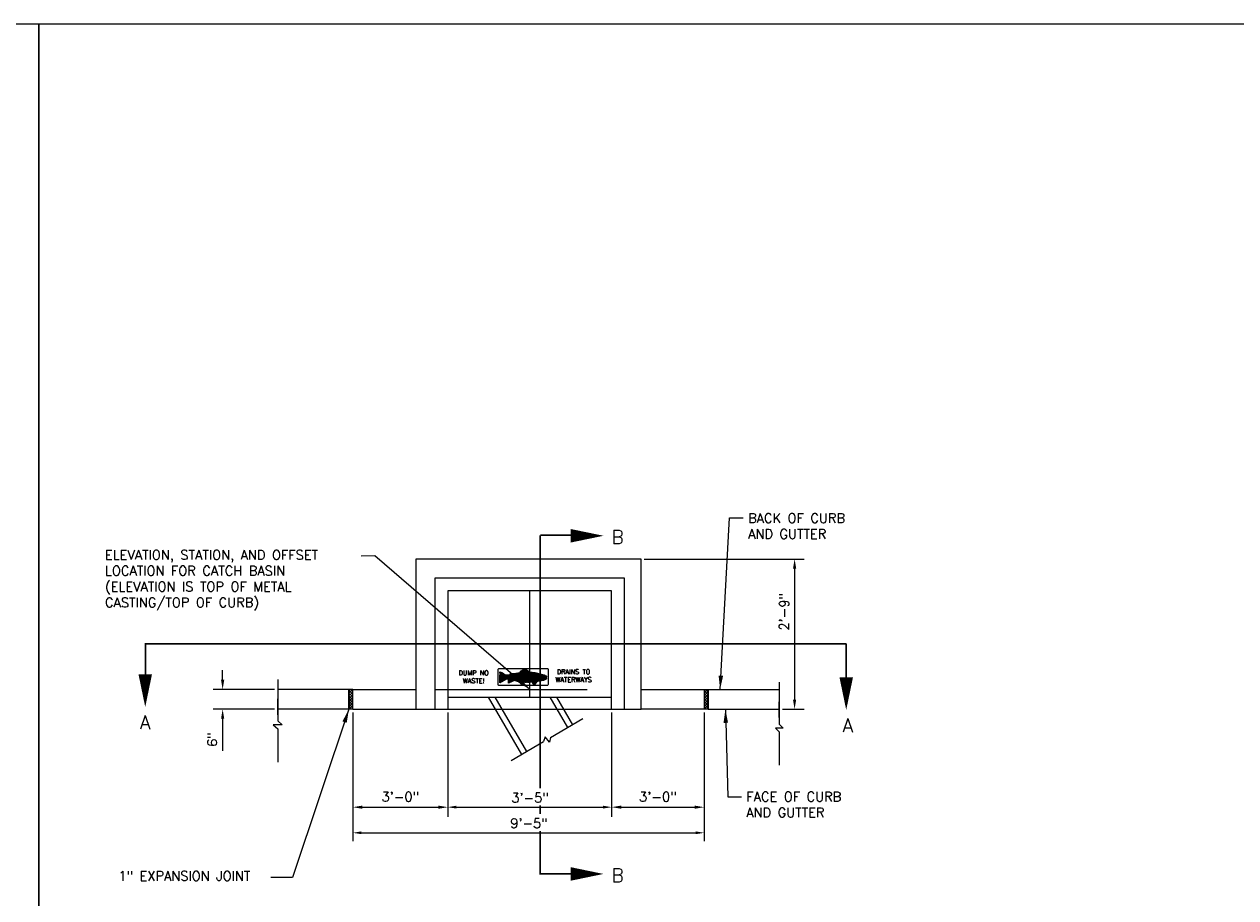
# Model space of a CAD drawing. Extents: x 32 to 184, y -138 to -95.
# Tile 11 of 12: x 123 to 139, y -128 to -117. Entities that reach past the tile are written whole.
import ezdxf

# ---------------------------------------------------------------- set-up
doc = ezdxf.new("R2010")
doc.units = 0
doc.header["$LTSCALE"] = 20
doc.header["$MEASUREMENT"] = 0
doc.header["$PDMODE"] = 34
doc.header["$PDSIZE"] = 0.004
doc.linetypes.add('F', pattern=[0.15, 0.1, -0.05])
doc.linetypes.add('PHANTOM2', pattern=[1.25, 0.625, -0.125, 0.125, -0.125, 0.125, -0.125])
for name, color, linetype in [('CB', 1, 'Continuous'), ('HATCH', 247, 'Continuous'), ('HIDDEN', 50, 'F'), ('PHANTOM', 7, 'PHANTOM2'), ('text', 9, 'Continuous')]:
    doc.layers.add(name, color=color, linetype=linetype)
doc.styles.add('ROMANS', font='simplex.shx', dxfattribs={"width": 0.85})
doc.styles.get("Standard").update_dxf_attribs({"font": 'simplex.shx'})
doc.dimstyles.new('COEC', dxfattribs={"dimscale": 13.9, "dimtxt": 0.18, "dimasz": 0.18, "dimexe": 0.18, "dimexo": 0.0625, "dimgap": 0.09, "dimtad": 1, "dimzin": 0, "dimdsep": 46, "dimtxsty": 'Standard', "dimcen": 0.09, "dimclrd": 256, "dimclre": 256, "dimclrt": 256, "dimaunit": 1, "dimadec": 4, "dimazin": 0, "dimtfac": 1, "dimtofl": 0, "dimtmove": 0, "dimatfit": 3, "dimfxl": 1, "dimtolj": 1, "dimtzin": 0, "dimlwd": -1, "dimlwe": -1, "dimarcsym": 0})
doc.dimstyles.get("Standard").update_dxf_attribs({"dimtxt": 0.18, "dimasz": 0.18, "dimexe": 0.18, "dimexo": 0.0625, "dimgap": 0.09, "dimtad": 0, "dimtih": 1, "dimtoh": 1, "dimdec": 4, "dimzin": 0, "dimdsep": 46, "dimtxsty": 'Standard', "dimcen": 0.09, "dimadec": 0, "dimazin": 0, "dimtfac": 1, "dimtdec": 4, "dimtofl": 0, "dimtmove": 0, "dimatfit": 3, "dimfxl": 1, "dimtolj": 1, "dimtzin": 0, "dimarcsym": 0})
pattern_1 = [(45, (72.21147, -5.952403), (-0.0176776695, 0.0176776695), []), (135, (72.21147, -5.952403), (-0.0176776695, -0.0176776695), [])]

# ---------------------------------------------------------------- blocks, each defined once
blk = doc.blocks.new('*D347')
at = {"layer": 'Defpoints', "color": 0, "transparency": 16777216}
for p in [(126.43, -125.722), (125.703, -125.982), (126.43, -125.982)]:
    blk.add_point(p, dxfattribs=at)
at = {"layer": 'text', "transparency": 16777216}
for p, q in [((125.703, -125.596), (125.703, -125.47)), ((126.386, -125.722), (125.577, -125.722)), ((126.386, -125.982), (125.577, -125.982)), ((125.703, -126.108), (125.703, -126.528))]:
    blk.add_line(p, q, dxfattribs=at)
for points in [[(125.682, -125.596), (125.724, -125.596), (125.703, -125.722)], [(125.682, -126.108), (125.724, -126.108), (125.703, -125.982)]]:
    blk.add_solid(points, dxfattribs=at)
at = {"layer": 'text', "transparency": 16777216, "insert": (125.565, -126.381), "char_height": 0.126, "attachment_point": 5, "rotation": 90}
blk.add_mtext('\\A1;6"', dxfattribs=at)
blk = doc.blocks.new('*D348')
at = {"layer": 'Defpoints', "color": 0, "transparency": 16777216}
for p in [(130.819, -125.982), (132.036, -126.812), (132.036, -127.271)]:
    blk.add_point(p, dxfattribs=at)
at = {"layer": 'text', "transparency": 16777216}
for p, q in [((130.819, -126.026), (130.819, -127.397)), ((132.036, -126.856), (132.036, -127.397)), ((130.945, -127.271), (131.91, -127.271))]:
    blk.add_line(p, q, dxfattribs=at)
for points in [[(130.945, -127.25), (130.945, -127.292), (130.819, -127.271)], [(131.91, -127.25), (131.91, -127.292), (132.036, -127.271)]]:
    blk.add_solid(points, dxfattribs=at)
at = {"layer": 'text', "transparency": 16777216, "insert": (131.428, -127.133), "char_height": 0.126, "attachment_point": 5}
blk.add_mtext('\\A1;{3\'-0"}', dxfattribs=at)
blk = doc.blocks.new('*D349')
at = {"layer": 'Defpoints', "color": 0, "transparency": 16777216}
for p in [(128.664, -125.982), (127.416, -126.812), (128.664, -127.271)]:
    blk.add_point(p, dxfattribs=at)
at = {"layer": 'text', "transparency": 16777216}
for p, q in [((128.664, -126.026), (128.664, -127.397)), ((127.416, -126.856), (127.416, -127.397)), ((127.542, -127.271), (128.538, -127.271))]:
    blk.add_line(p, q, dxfattribs=at)
for points in [[(127.542, -127.25), (127.542, -127.292), (127.416, -127.271)], [(128.538, -127.25), (128.538, -127.292), (128.664, -127.271)]]:
    blk.add_solid(points, dxfattribs=at)
at = {"layer": 'text', "transparency": 16777216, "insert": (128.04, -127.133), "char_height": 0.126, "attachment_point": 5}
blk.add_mtext('\\A1;{3\'-0"}', dxfattribs=at)
blk = doc.blocks.new('*D350')
at = {"layer": 'Defpoints', "color": 0, "transparency": 16777216}
for p in [(131.206, -124.009), (133.022, -125.982), (133.226, -125.982)]:
    blk.add_point(p, dxfattribs=at)
at = {"layer": 'text', "transparency": 16777216}
for p, q in [((131.249, -124.009), (133.352, -124.009)), ((133.226, -124.135), (133.226, -125.856)), ((133.066, -125.982), (133.352, -125.982))]:
    blk.add_line(p, q, dxfattribs=at)
for points in [[(133.205, -124.135), (133.247, -124.135), (133.226, -124.009)], [(133.205, -125.856), (133.247, -125.856), (133.226, -125.982)]]:
    blk.add_solid(points, dxfattribs=at)
at = {"layer": 'text', "transparency": 16777216, "insert": (133.088, -124.701), "char_height": 0.126, "attachment_point": 5, "rotation": 90}
blk.add_mtext('\\A1;2\'-9"', dxfattribs=at)

msp = doc.modelspace()

# ---------------------------------------------------------------- hatches: boundary and pattern name
at = {"layer": 'HATCH', "linetype": 'Continuous'}
h = msp.add_hatch(dxfattribs=at)
h.set_pattern_fill('ANSI31', color=256, scale=0.03)
h.set_pattern_definition([(45, (-46.958691, -153.1490274), (-0.00265165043, 0.00265165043), [])])
edge = h.paths.add_edge_path()
edge.add_line((129.348, -125.491), (129.374, -125.499))
edge.add_line((129.374, -125.499), (129.397, -125.511))
edge.add_line((129.397, -125.511), (129.418, -125.529))
edge.add_line((129.418, -125.529), (129.425, -125.532))
edge.add_line((129.425, -125.532), (129.475, -125.531))
edge.add_line((129.475, -125.531), (129.485, -125.528))
edge.add_line((129.485, -125.528), (129.482, -125.521))
edge.add_line((129.482, -125.521), (129.485, -125.517))
edge.add_line((129.485, -125.517), (129.489, -125.515))
edge.add_line((129.489, -125.515), (129.543, -125.514))
edge.add_line((129.543, -125.514), (129.614, -125.502))
edge.add_line((129.614, -125.502), (129.63, -125.492))
edge.add_line((129.63, -125.492), (129.615, -125.488))
edge.add_line((129.615, -125.488), (129.666, -125.458))
edge.add_arc((129.68, -125.482), 0.0278, 58.045, 119.8019, ccw=False)
edge.add_line((129.695, -125.459), (129.74, -125.493))
edge.add_line((129.74, -125.493), (129.774, -125.497))
edge.add_line((129.774, -125.497), (129.809, -125.502))
edge.add_line((129.809, -125.502), (129.839, -125.507))
edge.add_line((129.839, -125.507), (129.932, -125.532))
edge.add_line((129.932, -125.532), (129.956, -125.545))
edge.add_line((129.956, -125.545), (129.965, -125.56))
edge.add_line((129.965, -125.56), (129.959, -125.569))
edge.add_line((129.959, -125.569), (129.967, -125.579))
edge.add_line((129.967, -125.579), (129.949, -125.59))
edge.add_line((129.949, -125.59), (129.921, -125.603))
edge.add_line((129.921, -125.603), (129.867, -125.615))
edge.add_line((129.867, -125.615), (129.837, -125.617))
edge.add_line((129.837, -125.617), (129.806, -125.66))
edge.add_line((129.806, -125.66), (129.795, -125.659))
edge.add_line((129.795, -125.659), (129.785, -125.641))
edge.add_line((129.785, -125.641), (129.781, -125.626))
edge.add_line((129.781, -125.626), (129.667, -125.633))
edge.add_line((129.667, -125.633), (129.638, -125.66))
edge.add_line((129.638, -125.66), (129.612, -125.628))
edge.add_line((129.612, -125.628), (129.567, -125.615))
edge.add_line((129.567, -125.615), (129.541, -125.604))
edge.add_line((129.541, -125.604), (129.465, -125.64))
edge.add_line((129.465, -125.64), (129.465, -125.587))
edge.add_line((129.465, -125.587), (129.435, -125.587))
edge.add_line((129.435, -125.587), (129.373, -125.623))
edge.add_line((129.373, -125.623), (129.351, -125.634))
edge.add_line((129.351, -125.634), (129.347, -125.609))
edge.add_line((129.347, -125.609), (129.347, -125.59))
edge.add_line((129.347, -125.59), (129.349, -125.57))
edge.add_line((129.349, -125.57), (129.35, -125.545))
edge.add_line((129.35, -125.545), (129.352, -125.522))
edge.add_line((129.352, -125.522), (129.348, -125.491))
at = {"layer": 'HATCH'}
h = msp.add_hatch(dxfattribs=at)
h.set_pattern_fill('ANSI37', color=256, scale=0.2)
h.set_pattern_definition(pattern_1)
h.paths.add_polyline_path([(127.364, -125.982), (127.416, -125.982), (127.416, -125.722), (127.364, -125.722)])
h = msp.add_hatch(dxfattribs=at)
h.set_pattern_fill('ANSI37', color=256, scale=0.2)
h.set_pattern_definition(pattern_1)
h.paths.add_polyline_path([(132.036, -125.982), (132.088, -125.982), (132.088, -125.722), (132.036, -125.722)])

# ---------------------------------------------------------------- linework, layer by layer
at = {"color": 9, "linetype": 'ByBlock'}
for p, q in [((127.416, -126.027), (127.416, -127.72)), ((132.036, -126.024), (132.036, -127.72)), ((128.664, -126.864), (128.664, -127.383)), ((130.819, -126.864), (130.819, -127.383)), ((128.776, -127.271), (130.707, -127.271)), ((127.528, -127.608), (131.924, -127.608))]:
    msp.add_line(p, q, dxfattribs=at)
for points in [[(128.776, -127.289), (128.776, -127.252), (128.664, -127.271)], [(130.707, -127.289), (130.707, -127.252), (130.819, -127.271)], [(127.528, -127.626), (127.528, -127.589), (127.416, -127.608)], [(131.924, -127.626), (131.924, -127.589), (132.036, -127.608)]]:
    msp.add_solid(points, dxfattribs=at)
at = {"layer": 'CB'}
for p, q in [((131.206, -124.009), (128.246, -124.009)), ((128.246, -124.009), (128.246, -125.722)), ((131.206, -125.722), (131.206, -124.009)), ((130.988, -124.258), (128.496, -124.258)), ((128.496, -124.258), (128.496, -125.722)), ((130.988, -125.982), (130.988, -124.258)), ((130.819, -124.426), (128.664, -124.426)), ((128.664, -124.426), (128.664, -125.722)), ((129.742, -125.826), (129.742, -124.426)), ((130.819, -125.982), (130.819, -124.426)), ((127.416, -125.722), (126.43, -125.722)), ((127.364, -125.982), (127.364, -125.722)), ((127.416, -125.982), (127.416, -125.722)), ((127.416, -125.722), (128.246, -125.722)), ((128.246, -125.722), (128.246, -125.982)), ((128.496, -125.722), (128.496, -125.982)), ((128.664, -125.722), (128.664, -125.982)), ((131.206, -125.982), (131.206, -125.722)), ((131.206, -125.722), (132.036, -125.722)), ((132.036, -125.722), (132.036, -125.982)), ((132.036, -125.722), (133.022, -125.722)), ((132.088, -125.722), (132.088, -125.982)), ((128.664, -125.826), (130.819, -125.826)), ((127.416, -125.982), (126.43, -125.982)), ((127.416, -125.982), (128.246, -125.982)), ((128.246, -125.982), (131.206, -125.982)), ((128.246, -125.982), (128.464, -125.982)), ((130.988, -125.982), (131.206, -125.982)), ((132.088, -125.982), (131.206, -125.982)), ((132.088, -125.982), (133.022, -125.982))]:
    msp.add_line(p, q, dxfattribs=at)
at = {"layer": 'CB', "color": 247, "linetype": 'F'}
msp.add_line((128.496, -125.722), (130.819, -125.722), dxfattribs=at)
at = {"layer": 'HATCH', "linetype": 'Continuous'}
for points in [[(129.337, -125.67, -0.431739), (129.328, -125.659), (129.328, -125.458, -0.38385), (129.337, -125.447), (129.975, -125.447, -0.414214), (129.985, -125.458), (129.985, -125.659, -0.413862), (129.975, -125.67), (129.337, -125.67)], [(129.695, -125.459), (129.74, -125.493), (129.774, -125.497), (129.809, -125.502), (129.839, -125.507), (129.932, -125.532), (129.956, -125.545), (129.965, -125.56), (129.959, -125.569), (129.967, -125.579), (129.949, -125.59), (129.921, -125.603), (129.867, -125.615), (129.837, -125.617), (129.806, -125.66), (129.795, -125.659), (129.785, -125.641), (129.781, -125.626), (129.667, -125.633), (129.638, -125.66), (129.612, -125.628), (129.567, -125.615), (129.541, -125.604), (129.465, -125.64), (129.465, -125.587), (129.435, -125.587), (129.373, -125.623), (129.351, -125.634), (129.347, -125.609), (129.347, -125.59), (129.349, -125.57), (129.35, -125.545), (129.352, -125.522), (129.348, -125.491), (129.374, -125.499), (129.397, -125.511), (129.418, -125.529), (129.425, -125.532), (129.475, -125.531), (129.485, -125.528), (129.482, -125.521), (129.485, -125.517), (129.489, -125.515), (129.543, -125.514), (129.614, -125.502), (129.63, -125.492), (129.615, -125.488), (129.666, -125.458, -0.276183)]]:
    msp.add_lwpolyline(points, format="xyb", close=True, dxfattribs=at)
at = {"layer": 'HIDDEN', "color": 2}
for p, q in [((129.194, -125.826), (129.633, -126.578)), ((129.284, -125.826), (129.7, -126.539)), ((130.006, -125.826), (130.239, -126.225)), ((130.096, -125.826), (130.306, -126.186))]:
    msp.add_line(p, q, dxfattribs=at)
at = {"layer": 'PHANTOM'}
for points in [[(130.712, -123.702, 0, 0.178, 0), (130.281, -123.702, 0.178, 0.178, 0)], [(124.685, -125.954, 0, 0.178, 0), (124.685, -125.523, 0.178, 0.178, 0)], [(133.905, -125.993, 0, 0.178, 0), (133.905, -125.563, 0.178, 0.178, 0)], [(130.712, -128.149, 0, 0.178, 0), (130.281, -128.149, 0.178, 0.178, 0)]]:
    msp.add_lwpolyline(points, format="xyseb", dxfattribs=at)
at = {"layer": 'PHANTOM', "const_width": 0.0223}
for points in [[(129.88, -123.695), (130.321, -123.695)], [(129.88, -123.695), (129.88, -127.023)], [(133.905, -125.122), (124.687, -125.122), (124.687, -125.549)], [(133.905, -125.122), (133.905, -125.563)], [(129.88, -127.246), (129.88, -127.36)], [(129.88, -127.582), (129.88, -128.147), (130.307, -128.147)]]:
    msp.add_lwpolyline(points, dxfattribs=at)
at = {"layer": 'text', "color": 9}
for p, q in [((128.664, -124.426), (128.664, -125.722)), ((126.43, -125.59), (126.43, -126.134)), ((133.022, -125.627), (133.022, -126.178)), ((126.43, -126.055), (126.43, -125.848)), ((133.022, -126.092), (133.022, -125.885)), ((126.485, -126.188), (126.366, -126.189)), ((126.366, -126.189), (126.43, -126.239)), ((126.43, -126.134), (126.485, -126.188)), ((130.014, -126.356), (130.44, -126.107)), ((133.022, -126.178), (133.076, -126.231)), ((126.43, -126.239), (126.43, -126.68)), ((129.944, -126.346), (129.925, -126.408)), ((130.001, -126.418), (129.944, -126.346)), ((130.014, -126.356), (130.001, -126.418)), ((133.076, -126.231), (132.976, -126.234)), ((132.976, -126.234), (133.022, -126.282)), ((133.022, -126.282), (133.022, -126.717)), ((129.499, -126.657), (129.925, -126.408))]:
    msp.add_line(p, q, dxfattribs=at)
at = {"layer": 'text', "color": 1, "flags": 128}
for points in [[(92.906, -116.975), (92.906, -137.725), (123.286, -137.725), (123.286, -116.975)], [(123.286, -116.975), (123.286, -137.725), (153.666, -137.725), (153.666, -116.975)]]:
    msp.add_lwpolyline(points, close=True, dxfattribs=at)

# ---------------------------------------------------------------- texts
at = {"color": 9, "linetype": 'ByBlock', "style": 'ROMANS'}
for s, p in [('3\'-5"', (129.501, -127.209)), ('9\'-5"', (129.486, -127.545))]:
    msp.add_text(s, height=0.1246, dxfattribs=at).set_placement(p)
at = {"layer": 'HATCH', "char_height": 0.0625, "attachment_point": 1}
for s, insert, width in [('\\pxqc;DUMP NO WASTE!', (128.757, -125.474), 0.49513), ('\\pxqc;DRAINS TO WATERWAYS', (130.06, -125.459), 0.51722)]:
    msp.add_mtext(s, dxfattribs=dict(at, insert=insert, width=width))
at = {"layer": 'PHANTOM', "char_height": 0.178, "attachment_point": 1}
for s, insert, width in [('{B}', (130.818, -123.63), 4.33104), ('A', (124.617, -126.067), 4.3311), ('A', (133.859, -126.107), 4.3311), ('{B}', (130.818, -128.077), 4.33104)]:
    msp.add_mtext(s, dxfattribs=dict(at, insert=insert, width=width))
at = {"layer": 'text', "char_height": 0.125, "attachment_point": 1}
for s, insert, width in [('BACK OF CURB AND GUTTER', (132.614, -123.407), 1.69214), ('FACE OF CURB AND GUTTER', (132.591, -127.07), 1.69214), ('1" EXPANSION JOINT', (124.332, -128.113), 2.58971)]:
    msp.add_mtext(s, dxfattribs=dict(at, insert=insert, width=width))
at = {"layer": 'text', "linetype": 'Continuous', "insert": (124.156, -123.891), "char_height": 0.125, "width": 3.31326, "attachment_point": 1}
msp.add_mtext('ELEVATION, STATION, AND OFFSET LOCATION FOR CATCH BASIN (ELEVATION IS TOP OF METAL CASTING/TOP OF CURB)', dxfattribs=at)

# ---------------------------------------------------------------- dimensions: what is measured, and where the dimension line sits
at = {"layer": 'text', "color": 9}
dim = msp.add_linear_dim(base=(133.226, -125.982), p1=(131.206, -124.009), p2=(133.022, -125.982), angle=90, text='2\'-9"', dimstyle='COEC', override={"dimscale": 0.7}, dxfattribs=at)
dim.commit()
dim.dimension.update_dxf_attribs({"geometry": '*D350', "text_midpoint": (133.226, -124.701), "dimtype": 160})
dim = msp.add_linear_dim(base=(125.703, -125.982), p1=(126.43, -125.722), p2=(126.43, -125.982), angle=90, text='6"', dimstyle='COEC', override={"dimscale": 0.7}, dxfattribs=at)
dim.commit()
dim.dimension.update_dxf_attribs({"geometry": '*D347', "text_midpoint": (125.565, -126.381)})
for base, p1, p2, picture, middle in [((128.664, -127.271), (127.416, -126.812), (128.664, -125.982), '*D349', (128.04, -127.133)), ((132.036, -127.271), (130.819, -125.982), (132.036, -126.812), '*D348', (131.428, -127.133))]:
    dim = msp.add_linear_dim(base=base, p1=p1, p2=p2, text='{3\'-0"}', dimstyle='COEC', override={"dimscale": 0.7}, dxfattribs=at)
    dim.commit()
    dim.dimension.update_dxf_attribs({"geometry": picture, "text_midpoint": middle})

# ---------------------------------------------------------------- leaders
at = {"layer": 'text'}
for points in [[(132.246, -125.722), (132.369, -123.466), (132.55, -123.466)], [(129.742, -125.722), (127.704, -123.966), (127.523, -123.968)], [(127.364, -125.982), (126.62, -128.195), (126.339, -128.195)], [(132.316, -125.982), (132.346, -127.137), (132.527, -127.137)]]:
    msp.add_leader(points, dimstyle='Standard', override={"dimtxt": 0.1875}, dxfattribs=at)

doc.saveas('drawing.dxf')
